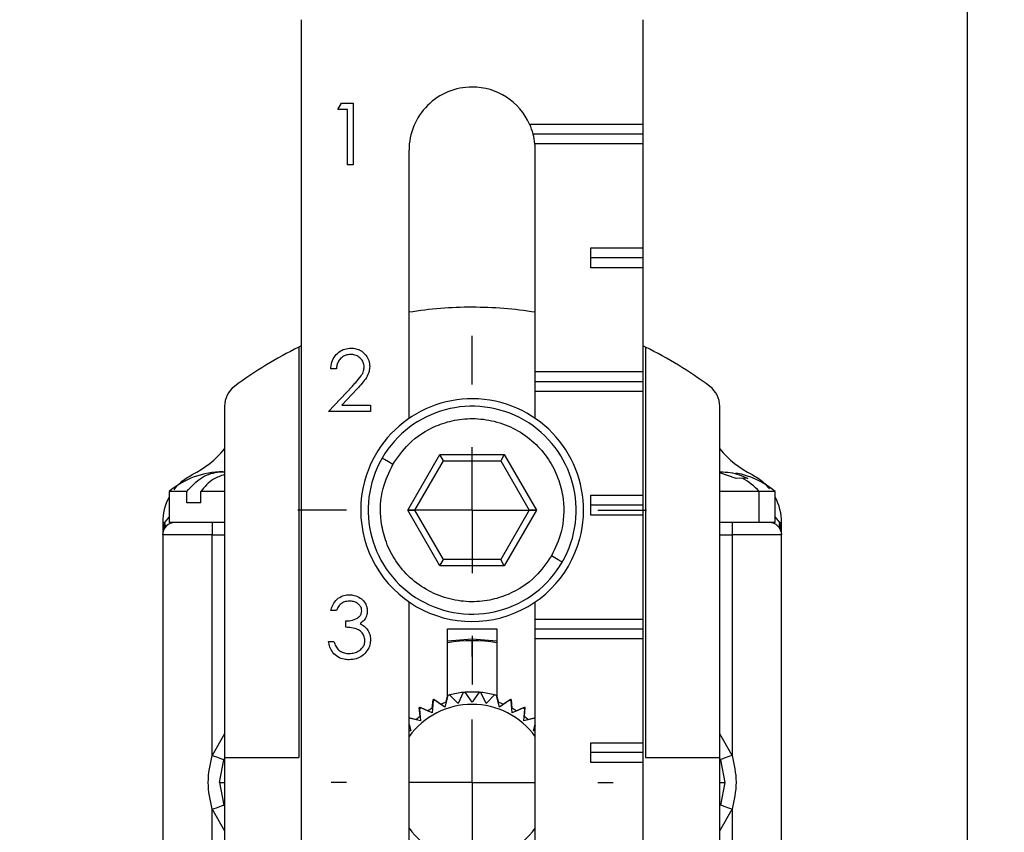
# Model space of a CAD drawing. Header units: millimetres. Extents: x 0 to 559, y 0 to 432.
# Tile 7 of 25: x 181 to 221, y 272 to 305. Entities that reach past the tile are written whole.
import ezdxf

# ---------------------------------------------------------------- set-up
doc = ezdxf.new("R2010")
doc.units = ezdxf.units.MM
doc.linetypes.add('CENTERX2', pattern=[20.32, 12.7, -2.54, 2.54, -2.54])
doc.layers.add('CENTER', color=40, linetype='CENTERX2')
doc.layers.add('DIMENSIONS', color=140, linetype='Continuous', lineweight=25)
doc.styles.add('SLDTEXTSTYLE0', font='TXT', dxfattribs={"width": 0.75})
doc.dimstyles.new('SLDDIMSTYLE1', dxfattribs={"dimtxt": 6, "dimasz": 6, "dimexe": 0, "dimexo": 0.0625, "dimgap": 1.5, "dimtad": 0, "dimtih": 1, "dimtoh": 1, "dimdec": 1, "dimrnd": 1e-09, "dimzin": 12, "dimdsep": 46, "dimtxsty": 'SLDTEXTSTYLE0', "dimsah": 1, "dimcen": 0.09, "dimadec": 0, "dimazin": 3, "dimtfac": 1, "dimtdec": 1, "dimtofl": 0, "dimtmove": 0, "dimatfit": 3, "dimfxl": 0, "dimfrac": 2, "dimtolj": 1, "dimtzin": 12, "dimarcsym": 0})
doc.dimstyles.new('SLDDIMSTYLE3', dxfattribs={"dimtxt": 6, "dimasz": 6, "dimexe": 0, "dimexo": 0.0625, "dimgap": 1.5, "dimtad": 0, "dimtih": 1, "dimtoh": 1, "dimdec": 1, "dimrnd": 1e-09, "dimzin": 12, "dimdsep": 46, "dimtxsty": 'SLDTEXTSTYLE0', "dimsah": 1, "dimcen": 0, "dimadec": 0, "dimazin": 3, "dimtfac": 1, "dimtdec": 1, "dimtofl": 0, "dimtmove": 0, "dimatfit": 3, "dimfxl": 0, "dimfrac": 2, "dimtolj": 1, "dimtzin": 12, "dimarcsym": 0})

# ---------------------------------------------------------------- blocks, each defined once
blk = doc.blocks.new('SW_BROKEN_VIEW_0')
at = {"color": 0}
blk.add_line((20, 27.811), (20, -72.669), dxfattribs=at)
blk = doc.blocks.new('_D_5')
at = {"layer": 'DIMENSIONS'}
for p, q in [((187.103, 320.595), (151.793, 320.595)), ((154.968, 320.595), (154.968, 302.523)), ((147.21, 293.546), (145.382, 293.546)), ((145.382, 293.546), (145.382, 284.021)), ((162.727, 293.546), (164.555, 293.546)), ((164.555, 293.546), (164.555, 284.021)), ((145.382, 284.021), (147.21, 284.021)), ((164.555, 284.021), (162.727, 284.021)), ((154.968, 264.729), (154.968, 282.802)), ((183.468, 264.729), (151.793, 264.729))]:
    blk.add_line(p, q, dxfattribs=at)
for points in [[(154.968, 320.595), (154.045, 314.595), (155.892, 314.595)], [(154.968, 264.729), (155.892, 270.729), (154.045, 270.729)]]:
    blk.add_solid(points, dxfattribs=at)
at = {"layer": 'DIMENSIONS', "char_height": 6, "attachment_point": 1, "style": 'SLDTEXTSTYLE0'}
for s, insert in [('55.9', (147.21, 302.499)), ('2.20', (147.21, 291.755))]:
    blk.add_mtext(s, dxfattribs=dict(at, insert=insert))
blk = doc.blocks.new('_D_7')
at = {"layer": 'DIMENSIONS'}
for p, q in [((233.979, 280.497), (232.151, 280.497)), ((232.151, 280.497), (232.151, 270.972)), ((249.496, 280.497), (251.324, 280.497)), ((251.324, 280.497), (251.324, 270.972)), ((216.113, 259.611), (223.179, 271.851)), ((223.179, 271.851), (228.736, 271.851)), ((232.151, 270.972), (233.979, 270.972)), ((251.324, 270.972), (249.496, 270.972))]:
    blk.add_line(p, q, dxfattribs=at)
blk.add_solid([(216.113, 259.611), (219.912, 264.346), (218.313, 265.269)], dxfattribs=at)
at = {"layer": 'DIMENSIONS', "char_height": 6, "attachment_point": 1, "style": 'SLDTEXTSTYLE0'}
for s, insert in [('%%c', (231.672, 289.45)), ('5.5', (240.72, 289.45)), ('0.22', (233.979, 278.706)), ('TYP.', (234.192, 267.962))]:
    blk.add_mtext(s, dxfattribs=dict(at, insert=insert))
blk = doc.blocks.new('SW_CENTERMARKSYMBOL_4')
at = {"layer": 'CENTER', "color": 0}
for p, q in [((0, 5.08), (0, 7.04)), ((0, 0), (0, 2.54)), ((-5.08, 0), (-7.04, 0)), ((0, 0), (-2.54, 0)), ((0, 0), (0, -2.54)), ((0, 0), (2.54, 0)), ((5.08, 0), (7.04, 0)), ((0, -5.08), (0, -7.04))]:
    blk.add_line(p, q, dxfattribs=at)
blk = doc.blocks.new('SW_CENTERMARKSYMBOL_6')
at = {"layer": 'CENTER', "color": 0}
for p, q in [((0, 5.08), (0, 5.69)), ((0, 0), (0, 2.54)), ((-5.08, 0), (-5.69, 0)), ((0, 0), (-2.54, 0)), ((0, 0), (0, -2.54)), ((0, 0), (2.54, 0)), ((5.08, 0), (5.69, 0)), ((0, -5.08), (0, -5.69))]:
    blk.add_line(p, q, dxfattribs=at)

msp = doc.modelspace()

# ---------------------------------------------------------------- linework, layer by layer
for p, q in [((192.838, 305.051), (192.838, 249.329)), ((206.638, 305.051), (206.638, 300.829)), ((194.318, 301.423), (194.465, 301.679)), ((194.465, 301.679), (194.927, 301.679)), ((194.927, 301.679), (194.927, 299.179)), ((194.703, 301.423), (194.318, 301.423)), ((194.703, 299.179), (194.703, 301.423)), ((202.061, 300.829), (206.638, 300.829)), ((206.638, 300.829), (206.638, 300.429)), ((206.638, 300.429), (202.203, 300.429)), ((206.638, 300.429), (206.638, 300.029)), ((206.638, 300.029), (202.275, 300.029)), ((206.638, 300.029), (206.638, 295.829)), ((197.188, 288.937), (197.188, 299.779)), ((202.288, 290.829), (202.288, 299.779)), ((194.927, 299.179), (194.703, 299.179)), ((204.538, 295.829), (206.638, 295.829)), ((204.538, 295.029), (204.538, 295.829)), ((206.638, 295.829), (206.638, 295.429)), ((206.638, 295.429), (204.538, 295.429)), ((206.638, 295.429), (206.638, 295.029)), ((206.638, 295.029), (204.538, 295.029)), ((206.638, 295.029), (206.638, 290.829)), ((192.838, 291.865), (192.738, 291.817)), ((192.738, 291.817), (192.738, 275.229)), ((206.738, 291.817), (206.638, 291.865)), ((206.738, 291.817), (206.738, 275.229)), ((194.254, 290.943), (194.03, 290.943)), ((202.288, 290.829), (206.638, 290.829)), ((202.288, 290.429), (202.288, 290.829)), ((206.638, 290.829), (206.638, 290.429)), ((202.288, 290.429), (206.638, 290.429)), ((202.288, 290.029), (202.288, 290.429)), ((206.638, 290.429), (206.638, 290.029)), ((193.934, 289.213), (194.903, 290.247)), ((195.095, 290.137), (194.469, 289.469)), ((206.638, 290.029), (202.288, 290.029)), ((202.288, 288.937), (202.288, 290.029)), ((206.638, 290.029), (206.638, 285.829)), ((189.738, 289.429), (189.738, 275.229)), ((195.633, 289.213), (193.934, 289.213)), ((194.469, 289.469), (195.633, 289.469)), ((195.633, 289.469), (195.633, 289.213)), ((209.738, 275.229), (209.738, 289.429)), ((197.14, 285.229), (198.439, 287.479)), ((197.428, 285.229), (198.583, 287.229)), ((198.439, 287.479), (201.037, 287.479)), ((198.583, 287.229), (198.439, 287.479)), ((198.583, 287.229), (200.892, 287.229)), ((201.037, 287.479), (200.892, 287.229)), ((200.892, 287.229), (202.047, 285.229)), ((201.037, 287.479), (202.336, 285.229)), ((210.4, 286.515), (209.738, 286.732)), ((210.647, 286.525), (210.4, 286.515)), ((210.876, 286.515), (210.647, 286.525)), ((187.498, 285.979), (187.498, 284.729)), ((188.208, 285.979), (187.498, 285.979)), ((188.208, 285.529), (188.208, 285.979)), ((189.738, 285.979), (188.774, 285.979)), ((188.774, 285.529), (188.774, 285.979)), ((211.335, 285.979), (209.738, 285.979)), ((211.335, 284.729), (211.335, 285.979)), ((211.978, 285.979), (211.335, 285.979)), ((211.978, 284.729), (211.978, 285.979)), ((187.498, 285.752), (187.495, 285.754)), ((204.538, 285.829), (206.638, 285.829)), ((204.538, 285.029), (204.538, 285.829)), ((206.638, 285.829), (206.638, 285.429)), ((211.981, 285.754), (211.978, 285.752)), ((188.774, 285.529), (188.208, 285.529)), ((198.439, 282.979), (197.14, 285.229)), ((197.14, 285.229), (197.428, 285.229)), ((198.583, 283.229), (197.428, 285.229)), ((202.047, 285.229), (200.892, 283.229)), ((202.336, 285.229), (201.037, 282.979)), ((202.336, 285.229), (202.047, 285.229)), ((206.638, 285.429), (204.538, 285.429)), ((206.638, 285.429), (206.638, 285.029)), ((187.327, 284.729), (187.498, 284.949)), ((206.638, 285.029), (204.538, 285.029)), ((206.638, 285.029), (206.638, 280.829)), ((211.978, 284.949), (212.148, 284.729)), ((187.238, 284.729), (187.327, 284.729)), ((187.238, 284.229), (187.327, 284.729)), ((187.238, 284.729), (187.238, 284.229)), ((189.738, 284.729), (187.498, 284.729)), ((189.238, 284.729), (187.738, 284.729)), ((189.238, 284.729), (189.238, 284.229)), ((211.335, 284.729), (209.738, 284.729)), ((210.238, 284.729), (210.238, 284.229)), ((211.738, 284.729), (210.238, 284.729)), ((211.978, 284.729), (211.335, 284.729)), ((212.148, 284.729), (212.238, 284.729)), ((212.148, 284.729), (212.238, 284.229)), ((212.238, 284.229), (212.238, 284.729)), ((187.238, 284.229), (187.238, 264.729)), ((189.238, 284.229), (187.238, 284.229)), ((189.238, 275.319), (189.238, 284.229)), ((189.238, 284.229), (189.738, 284.229)), ((209.738, 284.229), (210.238, 284.229)), ((210.238, 284.229), (210.238, 275.319)), ((212.238, 284.229), (210.238, 284.229)), ((212.238, 269.268), (212.238, 284.229)), ((198.439, 282.979), (198.583, 283.229)), ((200.892, 283.229), (198.583, 283.229)), ((201.037, 282.979), (200.892, 283.229)), ((201.037, 282.979), (198.439, 282.979)), ((197.188, 254.879), (197.188, 281.522)), ((202.288, 280.829), (202.288, 281.522)), ((194.254, 281.169), (194.03, 281.169)), ((202.288, 280.829), (206.638, 280.829)), ((202.288, 280.429), (202.288, 280.829)), ((206.638, 280.829), (206.638, 280.429)), ((194.639, 280.496), (194.639, 280.752)), ((198.738, 280.429), (200.738, 280.429)), ((198.738, 277.7), (198.738, 280.429)), ((200.738, 280.429), (200.738, 277.7)), ((202.288, 280.429), (206.638, 280.429)), ((202.288, 280.029), (202.288, 280.429)), ((206.638, 280.429), (206.638, 280.029)), ((198.738, 279.942), (199.738, 280.029)), ((199.738, 280.029), (200.738, 279.942)), ((206.638, 280.029), (202.288, 280.029)), ((202.288, 270.829), (202.288, 280.029)), ((206.638, 280.029), (206.638, 275.829)), ((193.934, 279.919), (194.158, 279.919)), ((198.756, 277.745), (198.63, 277.273)), ((198.673, 277.458), (198.738, 277.7)), ((199.175, 277.419), (198.83, 277.765)), ((199.382, 277.862), (199.175, 277.419)), ((199.738, 277.469), (199.458, 277.869)), ((200.018, 277.869), (199.738, 277.469)), ((200.3, 277.419), (200.094, 277.862)), ((200.645, 277.765), (200.3, 277.419)), ((200.846, 277.273), (200.719, 277.745)), ((200.738, 277.7), (200.802, 277.458)), ((197.633, 276.899), (197.602, 277.251)), ((197.629, 277.27), (197.948, 277.12)), ((198.118, 277.035), (197.676, 277.241)), ((198.161, 277.521), (198.118, 277.035)), ((198.128, 277.224), (198.159, 277.576)), ((198.189, 277.59), (198.478, 277.387)), ((198.63, 277.273), (198.23, 277.553)), ((201.246, 277.553), (200.846, 277.273)), ((200.998, 277.387), (201.287, 277.59)), ((201.357, 277.035), (201.315, 277.521)), ((201.316, 277.576), (201.347, 277.224)), ((201.8, 277.241), (201.357, 277.035)), ((201.527, 277.12), (201.847, 277.27)), ((201.873, 277.251), (201.843, 276.899)), ((197.656, 276.711), (197.184, 276.837)), ((197.188, 276.842), (197.474, 276.766)), ((197.613, 277.197), (197.656, 276.711)), ((201.82, 276.711), (201.862, 277.197)), ((202.292, 276.837), (201.82, 276.711)), ((202.002, 276.766), (202.288, 276.842)), ((197.188, 276.567), (197.256, 276.311)), ((197.201, 276.493), (197.188, 276.544)), ((202.219, 276.311), (202.288, 276.567)), ((202.288, 276.544), (202.274, 276.493)), ((189.738, 276.186), (189.238, 275.319)), ((197.256, 276.311), (197.188, 276.317)), ((202.288, 276.317), (202.219, 276.311)), ((210.238, 275.319), (209.738, 276.186)), ((204.538, 275.829), (206.638, 275.829)), ((204.538, 275.029), (204.538, 275.829)), ((206.638, 275.829), (206.638, 275.429)), ((189.752, 275.229), (189.703, 275.145)), ((189.738, 275.229), (192.738, 275.229)), ((189.738, 275.229), (189.738, 262.429)), ((206.638, 275.429), (204.538, 275.429)), ((206.638, 275.429), (206.638, 275.029)), ((206.738, 275.229), (209.738, 275.229)), ((209.772, 275.145), (209.723, 275.229)), ((209.738, 262.429), (209.738, 275.229)), ((189.536, 274.229), (189.703, 275.145)), ((206.638, 275.029), (204.538, 275.029)), ((206.638, 275.029), (206.638, 270.829)), ((209.772, 275.145), (209.939, 274.229)), ((189.536, 274.229), (189.703, 273.314)), ((189.536, 274.229), (189.738, 274.229)), ((209.738, 274.229), (209.939, 274.229)), ((209.939, 274.229), (209.772, 273.314)), ((189.238, 264.729), (189.238, 273.14)), ((189.238, 273.14), (189.738, 272.273)), ((209.738, 272.273), (210.238, 273.14)), ((210.238, 273.14), (210.238, 269.829))]:
    msp.add_line(p, q)
at = {"flags": 128}
for points in [[(196.533, 287.079), (196.355, 287.182), (196.198, 287.273), (196.124, 287.316), (196.1, 287.329)], [(203.375, 283.129), (203.337, 283.152), (203.216, 283.221), (203.082, 283.298), (202.942, 283.379)], [(189.238, 275.319), (189.323, 275.287), (189.406, 275.256), (189.482, 275.227), (189.551, 275.202), (189.609, 275.18), (189.655, 275.163), (189.687, 275.151), (189.703, 275.145)], [(210.238, 275.319), (210.152, 275.287), (210.07, 275.256), (209.993, 275.227), (209.924, 275.202), (209.866, 275.18), (209.82, 275.163), (209.789, 275.151), (209.772, 275.145)], [(189.238, 273.14), (189.323, 273.172), (189.406, 273.202), (189.482, 273.231), (189.551, 273.257), (189.609, 273.279), (189.655, 273.296), (189.687, 273.308), (189.703, 273.314)], [(210.238, 273.14), (210.152, 273.172), (210.07, 273.202), (209.993, 273.231), (209.924, 273.257), (209.866, 273.279), (209.82, 273.296), (209.789, 273.308), (209.772, 273.314)]]:
    msp.add_lwpolyline(points, dxfattribs=at)
for centre, radius, start, end in [((199.738, 299.779), 2.55, 89.9999, 180), ((199.738, 299.779), 2.55, 24.3155, 90.0002), ((199.738, 299.779), 2.55, 14.7671, 24.3165), ((199.738, 299.779), 2.55, 5.6261, 14.768), ((199.738, 299.779), 2.55, 0.0002, 5.6262), ((199.738, 277.43), 16, 89.9999, 99.1708), ((199.738, 277.431), 15.998, 80.8289, 90.0004), ((199.738, 277.429), 16, 115.9446, 126.8698), ((199.738, 277.429), 16, 53.1302, 64.0554), ((190.738, 289.429), 1, 126.8699, 180), ((208.738, 289.429), 1, 360, 53.1301), ((199.738, 285.229), 4.5, 345.0153, 165.0152), ((199.738, 285.229), 4.2, 60.0001, 150), ((199.738, 285.229), 4.2, 330, 60), ((186.586, 290.329), 4.102, 296.7278, 320.2111), ((212.89, 290.329), 4.102, 219.7889, 243.2722), ((199.738, 285.229), 4.2, 150, 240), ((189.674, 283.407), 3.37, 89.9998, 130.2376), ((199.738, 285.229), 4.5, 165.0152, 345.0153), ((209.801, 283.407), 3.37, 49.7625, 79.8509), ((209.419, 284.27), 2.567, 41.7358, 61.4273), ((189.406, 284.729), 2.168, 151.8072, 179.9998), ((210.07, 284.729), 2.168, 0.0002, 28.1928), ((187.738, 284.229), 0.5, 90.0004, 179.9997), ((187.027, 284.63), 0.316, 331.4764, 18.3158), ((211.738, 284.229), 0.5, 0.0003, 89.9996), ((212.448, 284.63), 0.316, 161.6842, 208.5236), ((199.738, 285.229), 4.2, 239.9999, 330), ((199.738, 274.229), 5.725, 79.9403, 100.0597), ((199.733, 274.246), 3.632, 104.4011, 105.605), ((199.738, 274.229), 3.65, 95.5986, 104.4005), ((199.74, 274.205), 3.674, 94.4057, 95.5959), ((199.738, 274.228), 3.651, 85.6004, 94.3996), ((199.736, 274.205), 3.674, 84.4041, 85.5943), ((199.738, 274.229), 3.65, 75.5995, 84.4014), ((199.742, 274.246), 3.632, 74.395, 75.5989), ((199.738, 274.229), 3.15, 35.9506, 144.0494), ((199.811, 274.125), 3.827, 124.7592, 125.2481), ((199.734, 274.235), 3.643, 124.4, 125.6005), ((199.737, 274.231), 3.398, 118.2472, 121.7519), ((199.858, 273.971), 3.985, 114.7597, 115.2293), ((199.752, 274.199), 3.684, 114.4091, 115.5964), ((199.737, 274.231), 3.398, 108.2477, 111.753), ((199.738, 274.231), 3.398, 68.247, 71.7523), ((199.723, 274.199), 3.684, 64.4036, 65.5909), ((199.618, 273.971), 3.985, 64.7707, 65.2403), ((199.739, 274.231), 3.398, 58.2481, 61.7528), ((199.742, 274.235), 3.643, 54.3995, 55.6), ((199.665, 274.125), 3.827, 54.7519, 55.2408), ((199.74, 274.226), 3.404, 128.2507, 131.7496), ((199.735, 274.226), 3.404, 48.2504, 51.7493), ((199.738, 274.229), 3.15, 215.9506, 324.0494)]:
    msp.add_arc(centre, radius, start, end)
for points, knots in [([(194.03, 290.943), (194.035, 291.01), (194.048, 291.171), (194.147, 291.412), (194.336, 291.622), (194.58, 291.756), (194.759, 291.77), (194.845, 291.777)], [0, 0, 0, 0, 0.154989, 0.373143, 0.58837, 0.801046, 1, 1, 1, 1]), ([(194.845, 291.777), (194.912, 291.773), (195.047, 291.765), (195.247, 291.687), (195.421, 291.541), (195.557, 291.334), (195.597, 291.151), (195.6, 291.049), (195.601, 291.034)], [0, 0, 0, 0, 0.1702678, 0.3417332, 0.5347594, 0.7407783, 0.9604843, 1, 1, 1, 1]), ([(194.834, 291.52), (194.766, 291.515), (194.63, 291.504), (194.456, 291.402), (194.335, 291.257), (194.273, 291.098), (194.26, 290.991), (194.254, 290.943)], [0, 0, 0, 0, 0.222445, 0.447332, 0.643727, 0.841376, 1, 1, 1, 1]), ([(195.376, 291.014), (195.369, 291.078), (195.355, 291.208), (195.24, 291.362), (195.093, 291.472), (194.95, 291.516), (194.861, 291.519), (194.834, 291.52)], [0, 0, 0, 0, 0.233989, 0.469457, 0.674639, 0.899788, 1, 1, 1, 1]), ([(194.903, 290.247), (194.949, 290.296), (195.074, 290.427), (195.245, 290.618), (195.363, 290.835), (195.372, 290.963), (195.376, 291.014)], [0, 0, 0, 0, 0.216848, 0.588518, 0.83504, 1, 1, 1, 1]), ([(195.601, 291.034), (195.596, 290.966), (195.585, 290.809), (195.471, 290.575), (195.293, 290.352), (195.161, 290.209), (195.095, 290.137)], [0, 0, 0, 0, 0.190191, 0.445537, 0.721327, 1, 1, 1, 1]), ([(196.533, 287.079), (196.733, 287.368), (197.187, 288.021), (198.1, 288.602), (199.04, 288.893), (199.88, 288.961), (200.761, 288.824), (201.607, 288.467), (202.339, 287.913), (202.898, 287.218), (203.26, 286.457), (203.477, 285.498), (203.431, 284.416), (203.092, 283.697), (202.942, 283.379)], [0, 0, 0, 0, 0.090318, 0.204563, 0.27142, 0.343936, 0.420785, 0.5, 0.579214, 0.656064, 0.72858, 0.795437, 0.909682, 1, 1, 1, 1]), ([(188.208, 285.979), (188.401, 286.192), (188.764, 286.591), (189.357, 286.775), (189.661, 286.776), (189.716, 286.776)], [0, 0, 0, 0, 0.4818095, 0.9063124, 1, 1, 1, 1]), ([(202.942, 283.379), (202.742, 283.091), (202.289, 282.438), (201.375, 281.857), (200.436, 281.565), (199.595, 281.498), (198.715, 281.635), (197.869, 281.992), (197.136, 282.546), (196.578, 283.24), (196.216, 284.002), (195.998, 284.961), (196.045, 286.043), (196.384, 286.762), (196.533, 287.079)], [0, 0, 0, 0, 0.090318, 0.204563, 0.27142, 0.343936, 0.420785, 0.5, 0.579214, 0.656064, 0.72858, 0.795436, 0.909681, 1, 1, 1, 1]), ([(209.759, 286.776), (209.894, 286.774), (210.282, 286.768), (210.641, 286.615), (210.876, 286.515)], [0, 0, 0, 0, 0.347239, 1, 1, 1, 1]), ([(187.698, 286.056), (187.783, 286.158), (187.988, 286.407), (188.267, 286.57), (188.431, 286.666)], [0, 0, 0, 0, 0.413661, 1, 1, 1, 1]), ([(189.738, 286.665), (189.581, 286.613), (189.195, 286.484), (188.931, 286.167), (188.774, 285.979)], [0, 0, 0, 0, 0.4049037, 1, 1, 1, 1]), ([(211.045, 286.666), (211.209, 286.57), (211.474, 286.417), (211.669, 286.183), (211.743, 286.094)], [0, 0, 0, 0, 0.620095, 1, 1, 1, 1]), ([(194.03, 281.169), (194.048, 281.234), (194.089, 281.383), (194.223, 281.592), (194.432, 281.748), (194.629, 281.805), (194.742, 281.809), (194.774, 281.81)], [0, 0, 0, 0, 0.188382, 0.435133, 0.683597, 0.908333, 1, 1, 1, 1]), ([(194.774, 281.81), (194.841, 281.805), (194.999, 281.794), (195.216, 281.695), (195.39, 281.53), (195.488, 281.345), (195.499, 281.216), (195.504, 281.161)], [0, 0, 0, 0, 0.18598, 0.437188, 0.641834, 0.846618, 1, 1, 1, 1]), ([(194.777, 281.554), (194.709, 281.548), (194.589, 281.538), (194.425, 281.444), (194.321, 281.313), (194.274, 281.212), (194.254, 281.169)], [0, 0, 0, 0, 0.291135, 0.517783, 0.796756, 1, 1, 1, 1]), ([(195.28, 281.162), (195.277, 281.195), (195.271, 281.269), (195.206, 281.382), (195.095, 281.478), (194.944, 281.544), (194.834, 281.55), (194.777, 281.554)], [0, 0, 0, 0, 0.143051, 0.312124, 0.536482, 0.757375, 1, 1, 1, 1]), ([(194.639, 280.752), (194.706, 280.756), (194.868, 280.764), (195.065, 280.833), (195.204, 280.945), (195.269, 281.048), (195.276, 281.125), (195.28, 281.162)], [0, 0, 0, 0, 0.239158, 0.579493, 0.724897, 0.871226, 1, 1, 1, 1]), ([(195.504, 281.161), (195.499, 281.093), (195.487, 280.957), (195.38, 280.773), (195.269, 280.689), (195.212, 280.646)], [0, 0, 0, 0, 0.327099, 0.657187, 1, 1, 1, 1]), ([(195.408, 279.967), (195.4, 280.031), (195.383, 280.16), (195.266, 280.314), (195.094, 280.431), (194.876, 280.48), (194.717, 280.491), (194.639, 280.496)], [0, 0, 0, 0, 0.183611, 0.367888, 0.538275, 0.775073, 1, 1, 1, 1]), ([(195.212, 280.646), (195.242, 280.632), (195.302, 280.602), (195.397, 280.534), (195.451, 280.471), (195.483, 280.433)], [0, 0, 0, 0, 0.287296, 0.575333, 1, 1, 1, 1]), ([(195.483, 280.433), (195.52, 280.376), (195.594, 280.263), (195.629, 280.104), (195.632, 280.013), (195.633, 279.989)], [0, 0, 0, 0, 0.422984, 0.847694, 1, 1, 1, 1]), ([(194.768, 279.182), (194.701, 279.185), (194.543, 279.193), (194.306, 279.286), (194.107, 279.467), (193.987, 279.689), (193.951, 279.845), (193.934, 279.919)], [0, 0, 0, 0, 0.16446, 0.388548, 0.608771, 0.812259, 1, 1, 1, 1]), ([(194.158, 279.919), (194.179, 279.855), (194.211, 279.76), (194.281, 279.645), (194.329, 279.597), (194.354, 279.574)], [0, 0, 0, 0, 0.498617, 0.745032, 1, 1, 1, 1]), ([(195.633, 279.989), (195.627, 279.922), (195.615, 279.763), (195.501, 279.529), (195.308, 279.331), (195.051, 279.204), (194.866, 279.19), (194.768, 279.182)], [0, 0, 0, 0, 0.153096, 0.362268, 0.577541, 0.777299, 1, 1, 1, 1]), ([(194.772, 279.438), (194.839, 279.442), (194.974, 279.449), (195.165, 279.53), (195.306, 279.659), (195.395, 279.812), (195.404, 279.916), (195.408, 279.967)], [0, 0, 0, 0, 0.218578, 0.439193, 0.661113, 0.834428, 1, 1, 1, 1]), ([(194.354, 279.574), (194.411, 279.536), (194.525, 279.462), (194.676, 279.44), (194.758, 279.439), (194.772, 279.438)], [0, 0, 0, 0, 0.453243, 0.905983, 1, 1, 1, 1]), ([(189.238, 273.14), (189.158, 273.502), (189, 274.229), (189.158, 274.956), (189.238, 275.319)], [0, 0, 0, 0, 0.499505, 1, 1, 1, 1]), ([(210.238, 275.319), (210.317, 274.956), (210.476, 274.23), (210.317, 273.503), (210.238, 273.14)], [0, 0, 0, 0, 0.499505, 1, 1, 1, 1])]:
    msp.add_open_spline(points, degree=3, knots=knots)

# ---------------------------------------------------------------- block references
at = {"color": 7, "linetype": 'Continuous'}
msp.add_blockref('SW_BROKEN_VIEW_0', (199.738, 320.529), dxfattribs=at)
at = {"layer": 'CENTER'}
for name, p in [('SW_CENTERMARKSYMBOL_4', (199.738, 285.229)), ('SW_CENTERMARKSYMBOL_6', (199.738, 274.229))]:
    msp.add_blockref(name, p, dxfattribs=at)

# ---------------------------------------------------------------- dimensions: what is measured, and where the dimension line sits
at = {"layer": 'DIMENSIONS'}
dim = msp.add_linear_dim(base=(154.968, 320.595), p1=(184.738, 264.729), p2=(188.373, 320.595), angle=90, dimstyle='SLDDIMSTYLE1', dxfattribs=at)
dim.commit()
dim.dimension.update_dxf_attribs({"geometry": '_D_5', "text_midpoint": (154.968, 292.662), "dimtype": 160})
dim = msp.add_diameter_dim_2p(p1=(213.363, 254.848), p2=(216.113, 259.611), text='<>\\PTYP.', dimstyle='SLDDIMSTYLE3', dxfattribs=at)
dim.commit()
dim.dimension.update_dxf_attribs({"geometry": '_D_7', "text_midpoint": (241.738, 275.734), "dimtype": 163})

doc.saveas('drawing.dxf')
